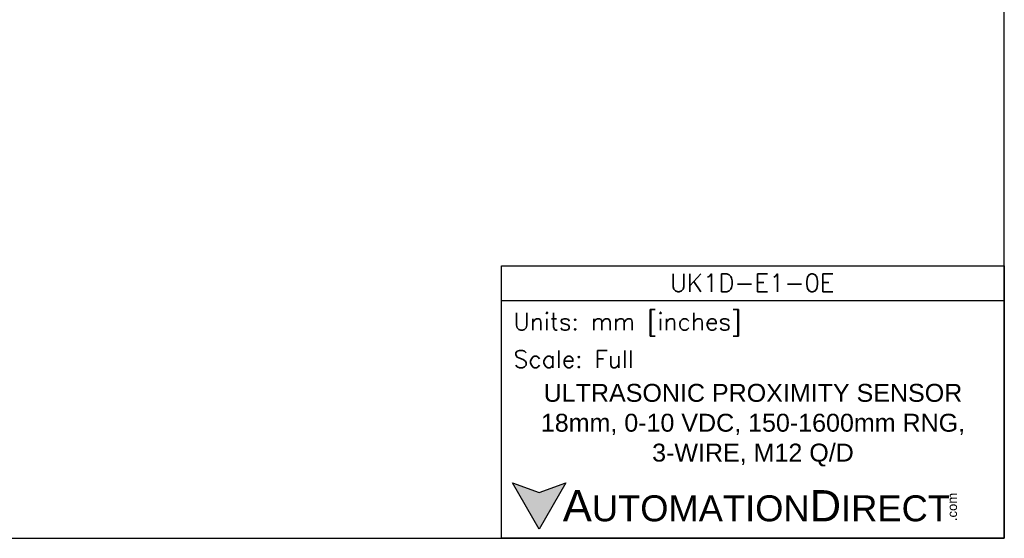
# Model space of a CAD drawing. Header units: inches. Extents: x 0 to 279, y 0 to 216.
# Tile 2 of 8: x 101 to 279, y 0 to 94. Entities that reach past the tile are written whole.
import ezdxf

# ---------------------------------------------------------------- set-up
doc = ezdxf.new("R2010")
doc.units = ezdxf.units.IN
doc.header["$LTSCALE"] = 10
doc.header["$MEASUREMENT"] = 0
doc.layers.add('Text', color=140, linetype='Continuous')
doc.styles.add('\\M+2ABAC\\M+2A6A11', font='txt')
doc.styles.add('ROMANS', font='romans.shx')

msp = doc.modelspace()

# ---------------------------------------------------------------- hatches: boundary and pattern name
at = {"layer": 'Text'}
msp.add_hatch(color=256, dxfattribs=at).paths.add_polyline_path([(199.93, 10.07), (195.08, 8.31), (190.23, 10.07), (195.08, 1.67)])

# ---------------------------------------------------------------- linework, layer by layer
at = {"layer": 'Defpoints'}
msp.add_lwpolyline([(279.4, 215.9), (0, 215.9), (0, 0), (279.4, 0)], close=True, dxfattribs=at)
at = {"layer": 'Text'}
msp.add_line((188.28, 43.12), (279.4, 43.12), dxfattribs=at)
for points in [[(188.28, 0), (188.28, 49.4), (279.4, 49.4), (279.4, 0)], [(199.93, 10.07), (195.08, 1.67), (190.23, 10.07), (195.08, 8.31)]]:
    msp.add_lwpolyline(points, close=True, dxfattribs=at)

# ---------------------------------------------------------------- texts
at = {"layer": 'Text', "linetype": 'Continuous', "insert": (233.7, 46.3), "char_height": 3.248, "width": 61.1425, "attachment_point": 5, "style": 'ROMANS'}
msp.add_mtext('UK1D-E1-0E', dxfattribs=at)
at = {"layer": 'Text', "attachment_point": 4}
for s, insert, char_height, width, style in [(' Units: mm [inches]', (188.28, 38.75), 3.1404, 91.118, 'ROMANS'), (' Scale: Full', (188.28, 32.47), 3.1404, 91.118, 'ROMANS'), ('{\\fArial|b0|i0|c0|p34;     \\H1.2x;A\\H0.8333x;UTOMATION\\H1.2x;D\\H0.8333x;IRECT}', (190.23, 5.87), 4.7106, 79.7962, '\\M+2ABAC\\M+2A6A11')]:
    msp.add_mtext(s, dxfattribs=dict(at, insert=insert, char_height=char_height, width=width, style=style))
at = {"layer": 'Text', "linetype": 'Continuous', "insert": (233.84, 20.5), "char_height": 3.2482, "width": 87.1777, "attachment_point": 5}
msp.add_mtext('{\\fArial|b0|i0|c0|p34;ULTRASONIC PROXIMITY SENSOR\\P18mm, 0-10 VDC, 150-1600mm RNG, \\P3-WIRE, M12 Q/D}', dxfattribs=at)
at = {"layer": 'Text', "insert": (269.12, 3.11), "char_height": 1.6958, "width": 5.0253, "attachment_point": 1, "rotation": 90, "style": '\\M+2ABAC\\M+2A6A11'}
msp.add_mtext('{\\fArial|b0|i0|c0|p34;.com}', dxfattribs=at)

doc.saveas('drawing.dxf')
